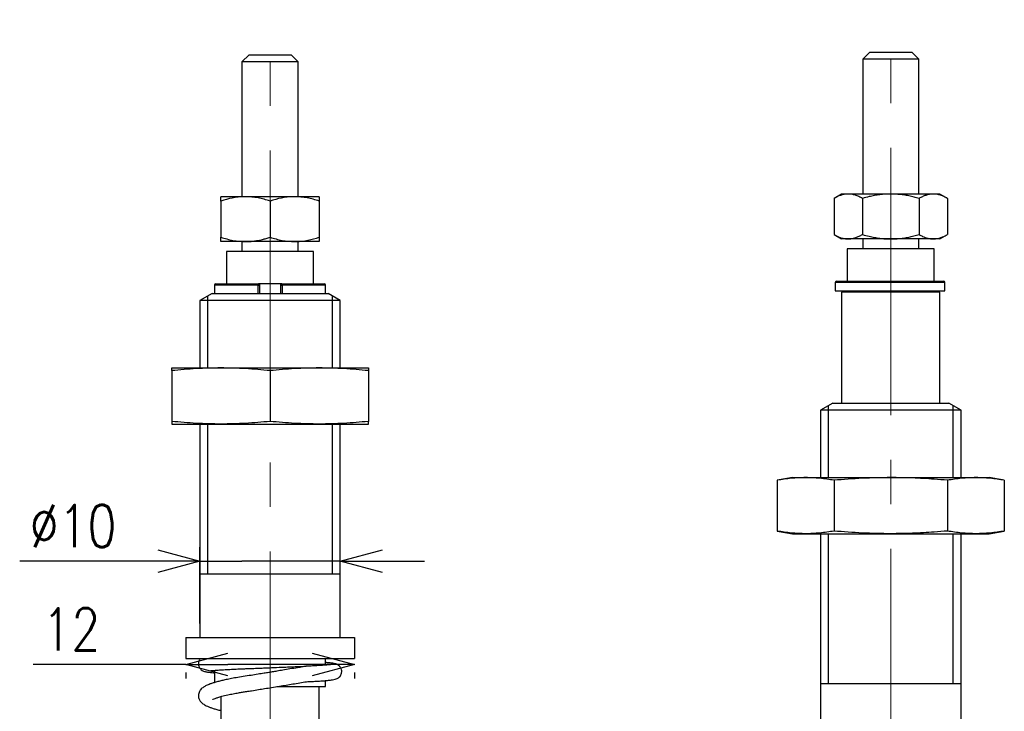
# Model space of a CAD drawing. Header units: millimetres. Extents: x 9 to 189, y 17 to 201.
# Tile 4 of 5: x 102 to 172, y 86 to 136. Entities that reach past the tile are written whole.
import ezdxf

# ---------------------------------------------------------------- set-up
doc = ezdxf.new("R2010")
doc.units = ezdxf.units.MM
doc.linetypes.add('CENTER2', pattern=[28.575, 19.05, -3.175, 3.175, -3.175])
doc.layers.get('Defpoints').update_dxf_attribs({"color": 8, "lineweight": 0})
doc.layers.add('02 Center', color=150, linetype='CENTER2', lineweight=15)
doc.layers.add('SLD-0', color=7, linetype='Continuous')
doc.styles.add('GT_Dimension', font='simplex.shx', dxfattribs={"width": 0.8, "bigfont": 'bigfont.shx'})
doc.dimstyles.new('GT_DIMSTYLE$0', dxfattribs={"dimscale": 0, "dimtxt": 3, "dimasz": 3, "dimexe": 1, "dimexo": 1, "dimgap": 1, "dimtad": 1, "dimdec": 3, "dimdsep": 46, "dimtxsty": 'GT_Dimension', "dimblk": 'OPEN30', "dimcen": -5, "dimclrd": 256, "dimclre": 256, "dimclrt": 256, "dimazin": 2, "dimtfac": 1, "dimtdec": 3, "dimtmove": 0, "dimatfit": 3, "dimldrblk": 'OPEN30', "dimfxl": 1, "dimtolj": 1, "dimtzin": 0, "dimlwd": -1, "dimlwe": -1, "dimarcsym": 0})

# ---------------------------------------------------------------- blocks, each defined once
blk = doc.blocks.new('_Open30')
at = {"color": 0, "linetype": 'ByBlock', "lineweight": -2}
for p, q in [((-1, 0.268), (0, 0)), ((0, 0), (-1, -0.268)), ((0, 0), (-1, 0))]:
    blk.add_line(p, q, dxfattribs=at)
blk = doc.blocks.new('*D22')
at = {"transparency": 16777216}
for p, q in [((114.079, 89.826), (103.214, 89.826)), ((123.079, 89.826), (117.079, 89.826)), ((114.079, 89.246), (114.079, 88.826)), ((126.079, 89.246), (126.079, 88.826))]:
    blk.add_line(p, q, dxfattribs=at)
at = {"layer": 'Defpoints', "color": 0, "transparency": 16777216}
for p in [(114.079, 90.246), (114.079, 89.826), (126.079, 90.246)]:
    blk.add_point(p, dxfattribs=at)
at = {"transparency": 16777216, "xscale": 3, "yscale": 3, "zscale": 3, "rotation": 180}
blk.add_blockref('_Open30', (114.079, 89.826), dxfattribs=at)
at = {"transparency": 16777216, "xscale": 3, "yscale": 3, "zscale": 3}
blk.add_blockref('_Open30', (126.079, 89.826), dxfattribs=at)
at = {"transparency": 16777216, "insert": (105.929, 93.826), "char_height": 3, "attachment_point": 2, "style": 'GT_Dimension'}
blk.add_mtext('\\A1;12', dxfattribs=at)
blk = doc.blocks.new('*D25')
at = {"transparency": 16777216}
for p, q in [((115.079, 92.746), (115.079, 98.188)), ((125.079, 92.746), (125.079, 98.188)), ((115.079, 97.188), (102.254, 97.188)), ((112.079, 97.188), (109.079, 97.188)), ((115.079, 97.188), (118.079, 97.188)), ((122.079, 97.188), (118.079, 97.188)), ((125.079, 97.188), (122.079, 97.188)), ((128.079, 97.188), (131.079, 97.188))]:
    blk.add_line(p, q, dxfattribs=at)
at = {"layer": 'Defpoints', "color": 0, "transparency": 16777216}
for p in [(115.079, 97.188), (115.079, 91.746), (125.079, 91.746)]:
    blk.add_point(p, dxfattribs=at)
at = {"transparency": 16777216, "xscale": 3, "yscale": 3, "zscale": 3}
blk.add_blockref('_Open30', (115.079, 97.188), dxfattribs=at)
at = {"transparency": 16777216, "xscale": 3, "yscale": 3, "zscale": 3, "rotation": 180}
blk.add_blockref('_Open30', (125.079, 97.188), dxfattribs=at)
at = {"transparency": 16777216, "insert": (106.054, 101.188), "char_height": 3, "attachment_point": 2, "style": 'GT_Dimension'}
blk.add_mtext('\\A1;%%c10', dxfattribs=at)

msp = doc.modelspace()

# ---------------------------------------------------------------- linework, layer by layer
for p, q in [((118.5787, 133.2464), (118.0787, 132.7464)), ((118.5787, 133.2464), (121.5787, 133.2464)), ((122.0787, 132.7464), (121.5787, 133.2464)), ((162.7675, 133.436), (162.2675, 132.936)), ((162.7675, 133.436), (165.7675, 133.436)), ((166.2675, 132.936), (165.7675, 133.436)), ((118.0787, 132.7464), (118.0787, 123.1464)), ((122.0787, 132.7464), (118.0787, 132.7464)), ((122.0787, 123.1464), (122.0787, 132.7464)), ((162.2675, 132.936), (162.2675, 123.336)), ((166.2675, 132.936), (162.2675, 132.936)), ((166.2675, 123.336), (166.2675, 132.936)), ((118.3287, 123.1464), (116.5787, 123.1464)), ((116.5787, 122.8338), (116.5787, 120.259)), ((121.8287, 123.1464), (118.3287, 123.1464)), ((120.0787, 122.8338), (120.0787, 120.259)), ((123.5787, 123.1464), (121.8287, 123.1464)), ((123.5787, 122.8338), (123.5787, 120.259)), ((160.7675, 123.336), (160.226, 123.0234)), ((160.226, 123.0234), (160.226, 120.4487)), ((161.2364, 123.336), (160.7675, 123.336)), ((164.2675, 123.336), (161.2364, 123.336)), ((162.2467, 123.0234), (162.2467, 120.4487)), ((167.2986, 123.336), (164.2675, 123.336)), ((166.2882, 123.0234), (166.2882, 120.4487)), ((167.7675, 123.336), (167.2986, 123.336)), ((168.3089, 123.0234), (167.7675, 123.336)), ((168.3089, 123.0234), (168.3089, 120.4487)), ((118.3287, 119.9464), (116.5787, 119.9464)), ((118.0787, 119.9464), (118.0787, 119.2464)), ((121.8287, 119.9464), (118.3287, 119.9464)), ((123.5787, 119.9464), (121.8287, 119.9464)), ((122.0787, 119.2464), (122.0787, 119.9464)), ((160.226, 120.4487), (160.7675, 120.136)), ((161.2364, 120.136), (160.7675, 120.136)), ((164.2675, 120.136), (161.2364, 120.136)), ((162.2675, 120.136), (162.2675, 119.436)), ((167.2986, 120.136), (164.2675, 120.136)), ((166.2675, 119.436), (166.2675, 120.136)), ((167.7675, 120.136), (167.2986, 120.136)), ((167.7675, 120.136), (168.3089, 120.4487)), ((116.9787, 119.2464), (116.9787, 116.9464)), ((123.1787, 119.2464), (116.9787, 119.2464)), ((123.1787, 116.9464), (123.1787, 119.2464)), ((161.1675, 119.436), (161.1675, 117.136)), ((167.3675, 119.436), (161.1675, 119.436)), ((167.3675, 117.136), (167.3675, 119.436)), ((160.4175, 117.136), (168.0265, 117.136)), ((116.1287, 116.8464), (116.1287, 116.2464)), ((119.2251, 116.8464), (116.1287, 116.8464)), ((116.2287, 116.9464), (119.2467, 116.9464)), ((119.2251, 116.2464), (119.2251, 116.8464)), ((119.2251, 116.8464), (119.3467, 116.8464)), ((120.9106, 116.9464), (119.2467, 116.9464)), ((119.3467, 116.2464), (119.3467, 116.8464)), ((120.8106, 116.8464), (120.8106, 116.2464)), ((120.8106, 116.8464), (120.9322, 116.8464)), ((120.9106, 116.9464), (123.9287, 116.9464)), ((120.9322, 116.8464), (120.9322, 116.2464)), ((124.0287, 116.8464), (120.9322, 116.8464)), ((124.0287, 116.2464), (124.0287, 116.8464)), ((160.3175, 117.036), (160.3175, 116.436)), ((168.1241, 117.036), (160.3175, 117.036)), ((160.3175, 116.436), (168.1241, 116.436)), ((161.4175, 116.436), (161.4175, 116.336)), ((167.1175, 116.336), (167.1175, 116.436)), ((168.1241, 116.436), (168.1241, 117.036)), ((168.1241, 117.036), (168.1265, 117.036)), ((168.1265, 116.436), (168.1241, 116.436)), ((168.1265, 116.436), (168.1265, 117.036)), ((115.9447, 116.2464), (115.0787, 115.7464)), ((115.0787, 115.7464), (115.0787, 110.9464)), ((125.0787, 115.7464), (115.0787, 115.7464)), ((115.6332, 116.0665), (115.6332, 110.9464)), ((115.9447, 116.2464), (124.2126, 116.2464)), ((125.0787, 115.7464), (124.2126, 116.2464)), ((124.5242, 110.9464), (124.5242, 116.0665)), ((125.0787, 110.9464), (125.0787, 115.7464)), ((160.7675, 116.336), (160.7675, 108.436)), ((167.7675, 116.336), (160.7675, 116.336)), ((167.7675, 108.436), (167.7675, 116.336)), ((113.0787, 110.9464), (116.5787, 110.9464)), ((113.0787, 110.7555), (113.0787, 107.1374)), ((116.5787, 110.9464), (123.5787, 110.9464)), ((120.0787, 110.7555), (120.0787, 107.1374)), ((123.5787, 110.9464), (127.0787, 110.9464)), ((127.0787, 110.7555), (127.0787, 107.1374)), ((160.1335, 108.436), (159.2675, 107.936)), ((159.822, 108.2562), (159.822, 103.136)), ((160.1335, 108.436), (164.2675, 108.436)), ((164.2675, 108.436), (168.4014, 108.436)), ((169.2675, 107.936), (168.4014, 108.436)), ((168.713, 103.136), (168.713, 108.2562)), ((159.2675, 107.936), (159.2675, 103.136)), ((164.2675, 107.936), (159.2675, 107.936)), ((169.2675, 107.936), (164.2675, 107.936)), ((169.2675, 103.136), (169.2675, 107.936)), ((113.0787, 106.9464), (116.5787, 106.9464)), ((115.0787, 106.9464), (115.0787, 91.7464)), ((115.6332, 106.9464), (115.6332, 96.2464)), ((116.5787, 106.9464), (123.5787, 106.9464)), ((123.5787, 106.9464), (127.0787, 106.9464)), ((124.5242, 96.2464), (124.5242, 106.9464)), ((125.0787, 91.7464), (125.0787, 106.9464)), ((157.2675, 103.136), (156.1846, 102.9451)), ((157.2675, 103.136), (158.2053, 103.136)), ((158.2053, 103.136), (164.2675, 103.136)), ((164.2675, 103.136), (170.3296, 103.136)), ((170.3296, 103.136), (171.2675, 103.136)), ((172.3504, 102.9451), (171.2675, 103.136)), ((156.1846, 102.9451), (156.1846, 99.327)), ((160.226, 102.9451), (160.226, 99.327)), ((168.3089, 102.9451), (168.3089, 99.327)), ((172.3504, 102.9451), (172.3504, 99.327)), ((156.1846, 99.327), (157.2675, 99.136)), ((157.2675, 99.136), (158.2053, 99.136)), ((158.2053, 99.136), (164.2675, 99.136)), ((159.2675, 99.136), (159.2675, 83.936)), ((159.822, 99.136), (159.822, 88.436)), ((164.2675, 99.136), (170.3296, 99.136)), ((168.713, 88.436), (168.713, 99.136)), ((169.2675, 83.936), (169.2675, 99.136)), ((170.3296, 99.136), (171.2675, 99.136)), ((171.2675, 99.136), (172.3504, 99.327)), ((125.0359, 96.2464), (115.0787, 96.2464)), ((125.0787, 96.2464), (125.0359, 96.2464)), ((114.0787, 91.7464), (114.0787, 90.2464)), ((114.0787, 91.7464), (126.0787, 91.7464)), ((126.0787, 91.7464), (126.0787, 90.2464)), ((114.0787, 90.2464), (126.0787, 90.2464)), ((124.0287, 89.7739), (124.0287, 90.2464)), ((116.1287, 89.4069), (116.1287, 88.5368)), ((124.0287, 88.2464), (124.0287, 88.6738)), ((169.2246, 88.436), (159.2675, 88.436)), ((169.2675, 88.436), (169.2247, 88.436)), ((120.5678, 88.2464), (124.0287, 88.2464)), ((123.5787, 85.4322), (123.5787, 88.2464)), ((116.5787, 87.5354), (116.5787, 84.1919))]:
    msp.add_line(p, q)
for centre, radius, start, end in [((160.4175, 117.036), 0.1, 90, 180), ((168.0265, 117.036), 0.1, 0, 90), ((168.0253, 117.0372), 0.0988, 359.322522, 89.306798), ((116.2287, 116.8464), 0.1, 90, 180), ((119.357, 116.8702), 0.134, 145.371152, 190.242371), ((119.2467, 116.8464), 0.1, 0, 90), ((120.9106, 116.8464), 0.1, 90, 180), ((120.8003, 116.8702), 0.134, 349.757629, 34.628848), ((123.9287, 116.8464), 0.1, 0, 90)]:
    msp.add_arc(centre, radius, start, end)
for points, knots in [([(118.3287, 123.1464), (118.2872, 123.146), (117.9731, 123.1432), (117.3808, 123.0749), (116.8477, 122.9147), (116.5787, 122.8338)], [0, 0, 0, 0, 0.0700364, 0.5307566, 1, 1, 1, 1]), ([(116.5787, 122.8338), (116.5787, 122.8987), (116.5787, 123.0292), (116.5787, 123.1304), (116.5787, 123.1418), (116.5787, 123.1464)], [0, 0, 0, 0, 0.3704008, 0.7440749, 1, 1, 1, 1]), ([(120.0787, 122.8338), (119.7944, 122.9212), (119.2208, 123.0975), (118.6278, 123.13), (118.3287, 123.1464)], [0, 0, 0, 0, 0.4954582, 1, 1, 1, 1]), ([(121.8287, 123.1464), (121.7872, 123.146), (121.4731, 123.1432), (120.8808, 123.0749), (120.3477, 122.9147), (120.0787, 122.8338)], [0, 0, 0, 0, 0.0700364, 0.5307567, 1, 1, 1, 1]), ([(123.5787, 122.8338), (123.2944, 122.9212), (122.7208, 123.0975), (122.1278, 123.13), (121.8287, 123.1464)], [0, 0, 0, 0, 0.4954583, 1, 1, 1, 1]), ([(123.5787, 123.1464), (123.5787, 123.1418), (123.5787, 123.1304), (123.5787, 123.0297), (123.5787, 122.8993), (123.5787, 122.8338)], [0, 0, 0, 0, 0.2559247, 0.6260194, 1, 1, 1, 1]), ([(161.2364, 123.336), (161.2124, 123.3357), (161.11, 123.3342), (160.9286, 123.3107), (160.6931, 123.246), (160.4582, 123.1509), (160.3035, 123.066), (160.226, 123.0234)], [0, 0, 0, 0, 0.070002, 0.2997718, 0.5308036, 0.7650115, 1, 1, 1, 1]), ([(162.2467, 123.0234), (162.1652, 123.0681), (162.0018, 123.1576), (161.751, 123.2559), (161.4955, 123.3232), (161.3229, 123.3318), (161.2364, 123.336)], [0, 0, 0, 0, 0.2472687, 0.4953629, 0.746874, 1, 1, 1, 1]), ([(164.2675, 123.336), (164.1389, 123.3337), (163.8813, 123.3289), (163.4949, 123.291), (163.1091, 123.2316), (162.6914, 123.1454), (162.406, 123.0671), (162.2467, 123.0234)], [0, 0, 0, 0, 0.1879579, 0.3766489, 0.567329, 0.75856, 1, 1, 1, 1]), ([(166.2882, 123.0234), (166.1662, 123.0573), (165.9222, 123.125), (165.5502, 123.2076), (165.1734, 123.2732), (164.8325, 123.3125), (164.5301, 123.3327), (164.355, 123.3349), (164.2675, 123.336)], [0, 0, 0, 0, 0.185031, 0.3703783, 0.5569562, 0.7440897, 0.8719289, 1, 1, 1, 1]), ([(167.2986, 123.336), (167.2746, 123.3357), (167.1721, 123.3342), (166.9908, 123.3107), (166.7553, 123.246), (166.5204, 123.1509), (166.3657, 123.066), (166.2882, 123.0234)], [0, 0, 0, 0, 0.070002, 0.2997718, 0.5308035, 0.7650114, 1, 1, 1, 1]), ([(168.3089, 123.0234), (168.2274, 123.0681), (168.064, 123.1576), (167.8132, 123.2559), (167.5577, 123.3232), (167.3851, 123.3318), (167.2986, 123.336)], [0, 0, 0, 0, 0.2472687, 0.4953628, 0.7468741, 1, 1, 1, 1]), ([(116.5787, 120.259), (116.8629, 120.1716), (117.4365, 119.9953), (118.0295, 119.9628), (118.3287, 119.9464)], [0, 0, 0, 0, 0.4954583, 1, 1, 1, 1]), ([(116.5787, 119.9464), (116.5787, 119.951), (116.5787, 119.9624), (116.5787, 120.0632), (116.5787, 120.1935), (116.5787, 120.259)], [0, 0, 0, 0, 0.2559247, 0.6260194, 1, 1, 1, 1]), ([(118.3287, 119.9464), (118.3701, 119.9467), (118.5022, 119.9478), (118.7251, 119.9611), (118.9513, 119.9871), (119.2212, 120.0296), (119.4922, 120.087), (119.8074, 120.1716), (119.9882, 120.2299), (120.0787, 120.259)], [0, 0, 0, 0, 0.0699968, 0.2231033, 0.3765992, 0.4536943, 0.6830724, 0.8414322, 1, 1, 1, 1]), ([(120.0787, 120.259), (120.3629, 120.1716), (120.9365, 119.9953), (121.5295, 119.9628), (121.8287, 119.9464)], [0, 0, 0, 0, 0.4954582, 1, 1, 1, 1]), ([(121.8287, 119.9464), (121.8701, 119.9468), (122.1842, 119.9496), (122.7765, 120.0179), (123.3096, 120.1781), (123.5787, 120.259)], [0, 0, 0, 0, 0.0700364, 0.5307566, 1, 1, 1, 1]), ([(123.5787, 120.259), (123.5787, 120.1941), (123.5787, 120.0637), (123.5787, 119.9624), (123.5787, 119.951), (123.5787, 119.9464)], [0, 0, 0, 0, 0.3704008, 0.7440749, 1, 1, 1, 1]), ([(160.226, 120.4487), (160.3487, 120.3831), (160.554, 120.2735), (160.8491, 120.1789), (161.0635, 120.1405), (161.1931, 120.1372), (161.2364, 120.136)], [0, 0, 0, 0, 0.3712028, 0.6209863, 0.8732922, 1, 1, 1, 1]), ([(161.2364, 120.136), (161.2603, 120.1364), (161.3628, 120.1379), (161.5441, 120.1613), (161.7797, 120.2261), (162.0145, 120.3212), (162.1692, 120.4061), (162.2467, 120.4487)], [0, 0, 0, 0, 0.070002, 0.2997718, 0.5308035, 0.7650114, 1, 1, 1, 1]), ([(162.2467, 120.4487), (162.406, 120.405), (162.6894, 120.3273), (163.1037, 120.2415), (163.4872, 120.1821), (163.8757, 120.1434), (164.1367, 120.1385), (164.2675, 120.136)], [0, 0, 0, 0, 0.2414402, 0.429641, 0.6183273, 0.808795, 1, 1, 1, 1]), ([(164.2675, 120.136), (164.3549, 120.1371), (164.5299, 120.1393), (164.8307, 120.1595), (165.1693, 120.1984), (165.5448, 120.2634), (165.9184, 120.3461), (166.1648, 120.4144), (166.2882, 120.4487)], [0, 0, 0, 0, 0.1278376, 0.2559102, 0.4406857, 0.6260398, 0.8128392, 1, 1, 1, 1]), ([(166.2882, 120.4487), (166.3697, 120.4041), (166.5745, 120.2921), (166.8264, 120.2012), (167.0393, 120.1564), (167.1687, 120.1393), (167.2552, 120.1371), (167.2986, 120.136)], [0, 0, 0, 0, 0.2472713, 0.6209423, 0.7468148, 0.8732952, 1, 1, 1, 1]), ([(167.2986, 120.136), (167.3225, 120.1364), (167.4644, 120.1385), (167.6856, 120.1767), (167.9993, 120.2827), (168.1926, 120.3863), (168.3089, 120.4487)], [0, 0, 0, 0, 0.0700127, 0.4151781, 0.6478483, 1, 1, 1, 1]), ([(116.5787, 110.9464), (115.995, 110.9371), (114.8265, 110.9184), (113.6617, 110.8098), (113.0787, 110.7555)], [0, 0, 0, 0, 0.4994745, 1, 1, 1, 1]), ([(113.0787, 110.7555), (113.0787, 110.7818), (113.0787, 110.8508), (113.0787, 110.9284), (113.0787, 110.9404), (113.0787, 110.9464)], [0, 0, 0, 0, 0.2350783, 0.6173061, 1, 1, 1, 1]), ([(120.0787, 110.7555), (119.4968, 110.8097), (118.3319, 110.9184), (117.1634, 110.937), (116.5787, 110.9464)], [0, 0, 0, 0, 0.4995469, 1, 1, 1, 1]), ([(123.5787, 110.9464), (122.995, 110.9371), (121.8265, 110.9184), (120.6617, 110.8098), (120.0787, 110.7555)], [0, 0, 0, 0, 0.4994745, 1, 1, 1, 1]), ([(127.0787, 110.7555), (126.4968, 110.8097), (125.3319, 110.9184), (124.1634, 110.937), (123.5787, 110.9464)], [0, 0, 0, 0, 0.4995468, 1, 1, 1, 1]), ([(127.0787, 110.9464), (127.0787, 110.9404), (127.0787, 110.9285), (127.0787, 110.8509), (127.0787, 110.7818), (127.0787, 110.7555)], [0, 0, 0, 0, 0.3822054, 0.7649217, 1, 1, 1, 1]), ([(116.5787, 106.9464), (115.995, 106.9557), (114.8265, 106.9744), (113.6617, 107.083), (113.0787, 107.1374)], [0, 0, 0, 0, 0.4994745, 1, 1, 1, 1]), ([(113.0787, 107.1374), (113.0787, 107.1111), (113.0787, 107.042), (113.0787, 106.9644), (113.0787, 106.9524), (113.0787, 106.9464)], [0, 0, 0, 0, 0.2350783, 0.6173061, 1, 1, 1, 1]), ([(120.0787, 107.1374), (119.4968, 107.0831), (118.3319, 106.9745), (117.1634, 106.9558), (116.5787, 106.9464)], [0, 0, 0, 0, 0.4995469, 1, 1, 1, 1]), ([(123.5787, 106.9464), (122.995, 106.9557), (121.8265, 106.9744), (120.6617, 107.083), (120.0787, 107.1374)], [0, 0, 0, 0, 0.4994745, 1, 1, 1, 1]), ([(127.0787, 107.1374), (126.4968, 107.0831), (125.3319, 106.9745), (124.1634, 106.9558), (123.5787, 106.9464)], [0, 0, 0, 0, 0.4995468, 1, 1, 1, 1]), ([(127.0787, 106.9464), (127.0787, 106.9524), (127.0787, 106.9643), (127.0787, 107.042), (127.0787, 107.1111), (127.0787, 107.1374)], [0, 0, 0, 0, 0.3822054, 0.7649217, 1, 1, 1, 1]), ([(158.2053, 103.136), (157.8683, 103.1267), (157.1937, 103.1081), (156.5212, 102.9995), (156.1846, 102.9451)], [0, 0, 0, 0, 0.4994745, 1, 1, 1, 1]), ([(160.226, 102.9451), (159.8901, 102.9994), (159.2175, 103.108), (158.5429, 103.1267), (158.2053, 103.136)], [0, 0, 0, 0, 0.4995469, 1, 1, 1, 1]), ([(164.2675, 103.136), (163.5935, 103.1267), (162.2443, 103.1081), (160.8992, 102.9995), (160.226, 102.9451)], [0, 0, 0, 0, 0.4994745, 1, 1, 1, 1]), ([(168.3089, 102.9451), (167.9929, 102.9714), (167.163, 103.0404), (165.8157, 103.1181), (164.7838, 103.1301), (164.2675, 103.136)], [0, 0, 0, 0, 0.2350783, 0.6173061, 1, 1, 1, 1]), ([(170.3296, 103.136), (169.9927, 103.1267), (169.318, 103.1081), (168.6455, 102.9995), (168.3089, 102.9451)], [0, 0, 0, 0, 0.4994744, 1, 1, 1, 1]), ([(172.3504, 102.9451), (172.0144, 102.9994), (171.3419, 103.108), (170.6673, 103.1267), (170.3296, 103.136)], [0, 0, 0, 0, 0.4995469, 1, 1, 1, 1]), ([(158.2053, 99.136), (157.8683, 99.1454), (157.1937, 99.164), (156.5212, 99.2726), (156.1846, 99.327)], [0, 0, 0, 0, 0.4994745, 1, 1, 1, 1]), ([(160.226, 99.327), (160.0581, 99.299), (159.7223, 99.2429), (159.2175, 99.1833), (158.7117, 99.1435), (158.3741, 99.1385), (158.2053, 99.136)], [0, 0, 0, 0, 0.249725, 0.4995398, 0.7496962, 1, 1, 1, 1]), ([(164.2675, 99.136), (163.5935, 99.1454), (162.2443, 99.164), (160.8992, 99.2726), (160.226, 99.327)], [0, 0, 0, 0, 0.4994745, 1, 1, 1, 1]), ([(168.3089, 99.327), (167.9929, 99.3007), (167.163, 99.2316), (165.8157, 99.154), (164.7838, 99.142), (164.2675, 99.136)], [0, 0, 0, 0, 0.2350783, 0.6173061, 1, 1, 1, 1]), ([(170.3296, 99.136), (169.9927, 99.1454), (169.318, 99.164), (168.6455, 99.2726), (168.3089, 99.327)], [0, 0, 0, 0, 0.4994745, 1, 1, 1, 1]), ([(172.3504, 99.327), (172.0144, 99.2727), (171.3419, 99.1641), (170.6673, 99.1454), (170.3296, 99.136)], [0, 0, 0, 0, 0.4995469, 1, 1, 1, 1]), ([(115.1304, 90.2474), (115.1201, 90.2368), (115.0978, 90.214), (115.0689, 90.1738), (115.0365, 90.1177), (114.997, 90.0273), (114.9736, 89.9096), (114.9832, 89.7683), (115.0127, 89.6679), (115.0553, 89.5837), (115.113, 89.4997), (115.2282, 89.3927), (115.3947, 89.3207), (115.6165, 89.2746), (115.8314, 89.2506), (115.9801, 89.2353), (116.1011, 89.227), (116.1287, 89.2251)], [0, 0, 0, 0, 0.0234709, 0.0503983, 0.0679564, 0.087806, 0.144287, 0.1808298, 0.2219281, 0.2439558, 0.2691969, 0.3371413, 0.5108929, 0.6701355, 0.8176943, 0.9584215, 1, 1, 1, 1]), ([(124.3844, 89.8052), (124.3851, 89.8056), (124.3911, 89.8097), (124.3652, 89.8053), (124.3121, 89.8005), (124.2069, 89.7892), (124.045, 89.7747), (123.8133, 89.7569), (123.5027, 89.7368), (123.1121, 89.7152), (122.7967, 89.701), (122.6342, 89.6938)], [0, 0, 0, 0, 0.0097008, 0.0836933, 0.1723791, 0.2759899, 0.3944568, 0.5273196, 0.6736311, 0.8318862, 1, 1, 1, 1]), ([(122.6474, 88.594), (122.8229, 88.6018), (123.1648, 88.6171), (123.5982, 88.6416), (123.9556, 88.6663), (124.2648, 88.6936), (124.5166, 88.7243), (124.7125, 88.7625), (124.845, 88.806), (124.9413, 88.859), (125.0046, 88.9089), (125.057, 88.9671), (125.1038, 89.0319), (125.1696, 89.1667), (125.1892, 89.3449), (125.1507, 89.509), (125.0939, 89.6145), (125.0534, 89.6686), (124.9919, 89.7354), (124.8905, 89.8072), (124.7238, 89.8736), (124.5299, 89.9081), (124.3104, 89.9337), (124.1182, 89.9492), (124.0287, 89.9564)], [0, 0, 0, 0, 0.0837387, 0.1631251, 0.2371137, 0.3049377, 0.3849415, 0.4525896, 0.5078808, 0.5414953, 0.5684218, 0.5794443, 0.5893183, 0.6076147, 0.639094, 0.6617668, 0.6769942, 0.6872149, 0.7005553, 0.7366649, 0.7833551, 0.8525921, 0.9313187, 1, 1, 1, 1]), ([(122.613, 89.6917), (122.4254, 89.6593), (122.0695, 89.5979), (121.5171, 89.5044), (121.0206, 89.4214), (120.5974, 89.3513), (120.2606, 89.296), (119.9534, 89.2459), (119.6165, 89.1912), (119.1928, 89.123), (118.6952, 89.0436), (118.1704, 88.9616), (117.6706, 88.8818), (117.2376, 88.8017), (116.8773, 88.7274), (116.5607, 88.6548), (116.2797, 88.5826), (116.0246, 88.508), (115.8226, 88.4401), (115.6594, 88.3767), (115.511, 88.3108), (115.3189, 88.2046), (115.1353, 88.0461), (115.0225, 87.8599), (114.9797, 87.7026), (114.9769, 87.5332), (115.0122, 87.3786), (115.11, 87.1939), (115.2944, 87.0146), (115.5141, 86.8883), (115.7041, 86.8049), (115.9127, 86.7276), (116.156, 86.6525), (116.3773, 86.5912), (116.5306, 86.5566), (116.5787, 86.5457)], [0, 0, 0, 0, 0.048033, 0.0910973, 0.1283567, 0.1592913, 0.1836305, 0.2012705, 0.2255784, 0.2563307, 0.2932125, 0.3353719, 0.3759958, 0.4132953, 0.4467745, 0.4760527, 0.5085484, 0.5389172, 0.5688514, 0.5909714, 0.61413, 0.6435281, 0.6792138, 0.7089986, 0.7296425, 0.7429673, 0.7626973, 0.7911359, 0.8268431, 0.8637254, 0.8929792, 0.9226688, 0.953444, 0.9854001, 1, 1, 1, 1]), ([(115.7747, 89.3789), (115.7741, 89.3782), (115.7696, 89.3732), (115.8163, 89.3789), (115.9381, 89.3904), (116.1528, 89.4098), (116.4629, 89.4326), (116.8624, 89.4573), (117.31, 89.4806), (117.7566, 89.5009), (118.152, 89.5166), (118.4901, 89.5298), (118.7727, 89.5409), (119.0322, 89.5512), (119.3065, 89.5621), (119.684, 89.5772), (120.228, 89.5991), (120.8016, 89.6224), (121.3274, 89.644), (121.7637, 89.662), (122.2138, 89.6808), (122.5003, 89.6928), (122.6474, 89.699)], [0, 0, 0, 0, 0.00875249, 0.05805026, 0.11303954, 0.17361186, 0.23940172, 0.30970944, 0.37698556, 0.43624787, 0.48759977, 0.52417132, 0.55700714, 0.5858632, 0.6127033, 0.64927689, 0.71139533, 0.79158191, 0.83818396, 0.88874909, 0.94286583, 1, 1, 1, 1]), ([(115.9947, 87.3357), (116.0024, 87.3386), (116.0179, 87.3444), (116.164, 87.4085), (116.3608, 87.475), (116.6578, 87.5606), (117.0265, 87.6489), (117.4335, 87.7323), (117.7935, 87.7978), (118.1152, 87.8505), (118.4269, 87.8996), (118.8082, 87.9607), (119.2354, 88.0294), (119.7138, 88.1069), (120.2143, 88.1884), (120.7268, 88.2724), (121.2317, 88.3557), (121.7112, 88.4353), (122.2003, 88.517), (122.5098, 88.5693), (122.6679, 88.596)], [0, 0, 0, 0, 0.0498825, 0.0997861, 0.155563, 0.2167907, 0.2918801, 0.3533769, 0.405558, 0.4438001, 0.4820257, 0.5254073, 0.5857482, 0.6360486, 0.6944543, 0.7607654, 0.8154048, 0.8738447, 0.9355857, 1, 1, 1, 1])]:
    msp.add_open_spline(points, degree=3, knots=knots)
at = {"layer": '02 Center'}
for p, q in [((120.0787, 50.2464), (120.0787, 135.4431)), ((164.2675, 50.436), (164.2675, 135.7554))]:
    msp.add_line(p, q, dxfattribs=at)
at = {"layer": 'SLD-0'}
msp.add_line((169.2675, 88.4404), (159.2675, 88.4404), dxfattribs=at)

# ---------------------------------------------------------------- dimensions: what is measured, and where the dimension line sits
dim = msp.add_linear_dim(base=(115.0787, 97.1882), p1=(125.0787, 91.7464), p2=(115.0787, 91.7464), text='%%c<>', dimstyle='GT_DIMSTYLE$0', override={"dimscale": 1})
dim.commit()
dim.dimension.update_dxf_attribs({"geometry": '*D25', "text_midpoint": (106.0537, 97.1882), "dimtype": 160})
dim = msp.add_linear_dim(base=(114.0787, 89.8263), p1=(126.0787, 90.2464), p2=(114.0787, 90.2464), dimstyle='GT_DIMSTYLE$0', override={"dimscale": 1})
dim.commit()
dim.dimension.update_dxf_attribs({"geometry": '*D22', "text_midpoint": (105.9287, 89.8263), "dimtype": 160})

doc.saveas('drawing.dxf')
